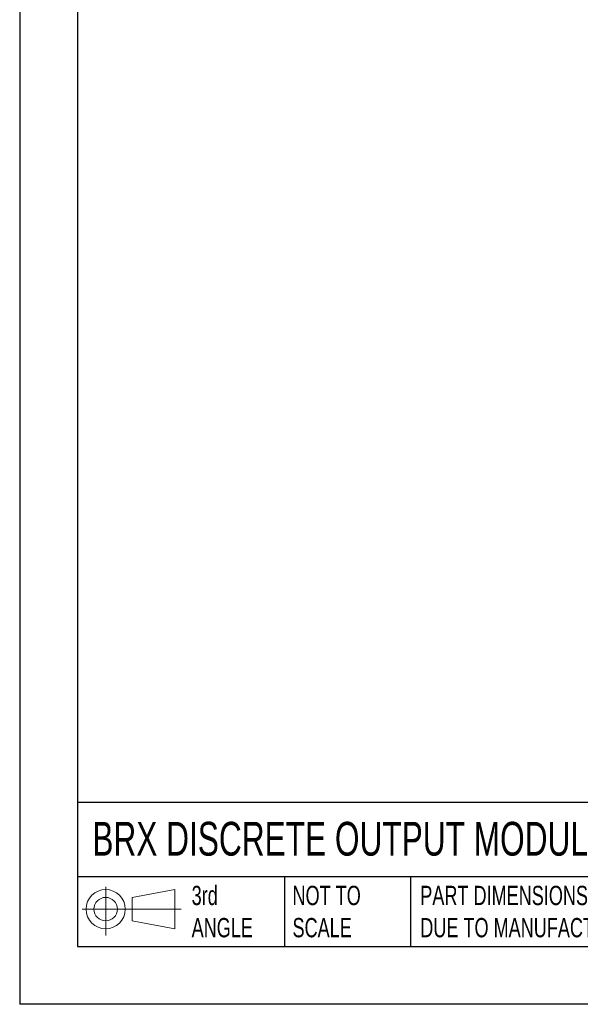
# Model space of a CAD drawing. Header units: millimetres. Extents: x 0 to 1397, y 0 to 1080.
# Tile 1 of 23: x 0 to 307, y 0 to 540. Entities that reach past the tile are written whole.
import ezdxf

# ---------------------------------------------------------------- set-up
doc = ezdxf.new("R2010")
doc.units = ezdxf.units.MM
doc.header["$LTSCALE"] = 5
doc.linetypes.add('CENTERX2', pattern=[20.32, 12.7, -2.54, 2.54, -2.54])
doc.layers.add('SLD-DEFPOINTS', color=7, linetype='Continuous')
doc.layers.add('TEXT', color=140, linetype='Continuous', lineweight=25)
doc.styles.add('SLDTEXTSTYLE0', font='TXT', dxfattribs={"width": 0.7})

# ---------------------------------------------------------------- blocks, each defined once
blk = doc.blocks.new('Block11')
at = {"color": 7, "linetype": 'Continuous', "lineweight": 18}
for p, q in [((12.94, 26.55), (12.94, 0)), ((27.4, 20.84), (50.88, 25.16)), ((50.88, 25.16), (50.88, 3.66)), ((27.4, 7.98), (27.4, 20.84)), ((0, 14.41), (54.37, 14.41)), ((27.4, 7.98), (50.88, 3.66))]:
    blk.add_line(p, q, dxfattribs=at)
for radius in [10.75, 6.43]:
    blk.add_circle((12.94, 14.41), radius, dxfattribs=at)
blk = doc.blocks.new('Block12')
at = {"layer": 'SLD-DEFPOINTS'}
blk.add_blockref('Block11', (0, 0), dxfattribs=at)

msp = doc.modelspace()

# ---------------------------------------------------------------- linework, layer by layer
at = {"color": 7, "linetype": 'Continuous'}
for p in [(0.01, 1079.51), (1397.01, 0.01)]:
    msp.add_line(p, (0.01, 0.01), dxfattribs=at)
at = {"layer": 'TEXT'}
for p, q in [((31.75, 1047.75), (31.75, 31.75)), ((1365.25, 110.63), (31.75, 110.63)), ((1365.25, 69.85), (31.75, 69.85)), ((145.22, 69.85), (145.22, 31.75)), ((214.19, 69.85), (214.19, 31.75)), ((31.75, 31.75), (1365.25, 31.75))]:
    msp.add_line(p, q, dxfattribs=at)

# ---------------------------------------------------------------- block references
at = {"layer": 'SLD-DEFPOINTS'}
msp.add_blockref('Block12', (34.19, 37.77), dxfattribs=at)

# ---------------------------------------------------------------- texts
at = {"layer": 'TEXT', "linetype": 'CENTERX2', "lineweight": 18, "attachment_point": 1, "style": 'SLDTEXTSTYLE0'}
for s, insert, char_height in [('BRX DISCRETE OUTPUT MODULE 16-POINT', (39.83, 100.04), 18.5208), ('3rd^JANGLE', (94.25, 64.98), 10.583), ('NOT TO^JSCALE', (149.53, 64.98), 10.5833), ("PART DIMENSIONS MAY DIFFER SLIGHTLY ^JDUE TO MANUFACTURER'S VARIANCES", (219.56, 64.98), 10.5833)]:
    msp.add_mtext(s, dxfattribs=dict(at, insert=insert, char_height=char_height))

doc.saveas('drawing.dxf')
